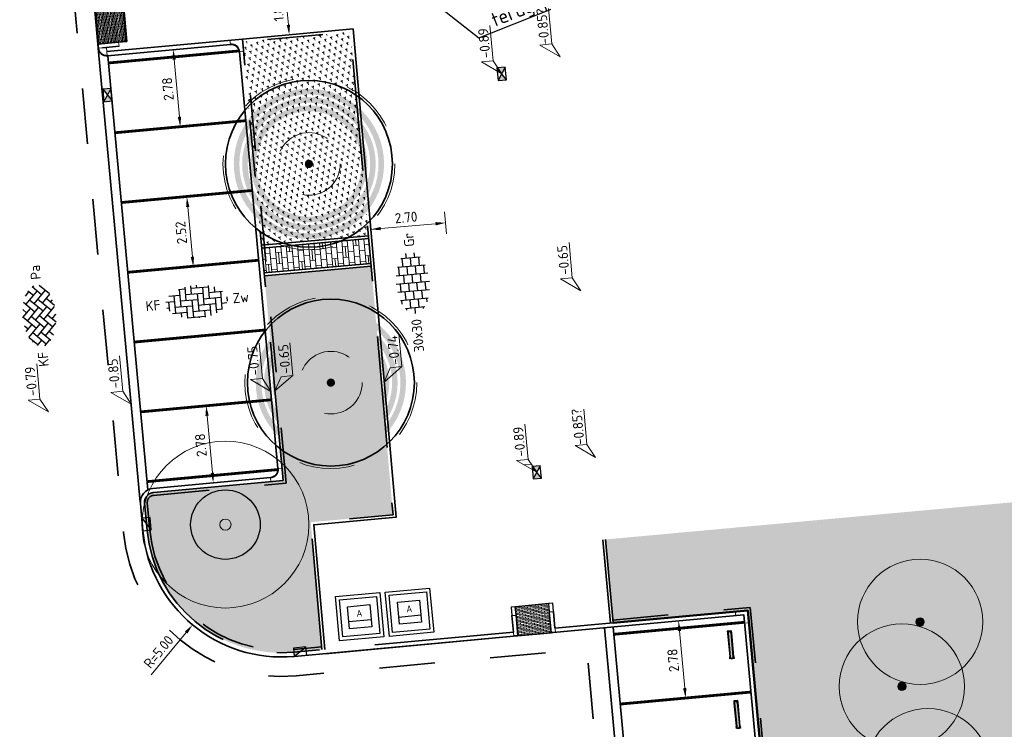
# Model space of a CAD drawing. Header units: metres. Extents: x 126075 to 126745, y 502461 to 502767.
# Tile 88 of 94: x 126666 to 126701, y 502677 to 502703. Entities that reach past the tile are written whole.
import ezdxf
from ezdxf import colors
from ezdxf.entities.mleader import LeaderData, LeaderLine
from ezdxf.enums import TextEntityAlignment as Align
from ezdxf.math import Vec2, Vec3

# ---------------------------------------------------------------- set-up
doc = ezdxf.new("R2010")
doc.units = ezdxf.units.M
doc.header["$PDSIZE"] = 1
for name, pattern in [('NLCS-HIDDEN', [4, 2, -2]), ('VH-OPSLUITBAND-SO', [10, 4, -2, 2, -2]), ('VH-TROTTOIRBAND-SO', [15, 5, -2, 2, -2, 2, -2]), ('VW-21-21_STREEP', [0.42, 0.21, -0.21]), ('ZZ-HIDDEN-SO', [4, 2, -2]), ('ZZ-PROJECTGRENS-SO', [18, 12, -3, 0, -3])]:
    doc.linetypes.add(name, pattern=pattern)
doc.layers.get('0').update_dxf_attribs({"linetype": 'CONTINUOUS'})
doc.layers.get('DEFPOINTS').update_dxf_attribs({"linetype": 'CONTINUOUS'})
for name, color, linetype, lineweight in [('B-WE-GR-BOOM-S', 90, 'CONTINUOUS', 18), ('B-XX-GR-BOOM-T25', 7, 'CONTINUOUS', 25), ('N-WE-GR-BEPLANTING-A-200', 92, 'CONTINUOUS', 18), ('N-WE-GR-GRAS-A-200', 62, 'CONTINUOUS', 18), ('N-WE-IE-MEUBILAIR_WEGMEUBILAIR_CONTAINER-S', 7, 'CONTINUOUS', 25), ('N-WE-RI-HWA_KOLK-S-200', 154, 'CONTINUOUS', 25), ('N-WE-VH-CONSTRUCTIELIJN-G', 7, 'CONTINUOUS', 18), ('N-WE-VH-GOOT_BSS_ACHTERKANT-G', 170, 'CONTINUOUS', 35), ('N-WE-VH-GOOT_BSS_VOORKANT-G', 170, 'CONTINUOUS', 35), ('N-WE-VH-HALFVERHARDING_GRASBETONSTEEN-A-200', 132, 'CONTINUOUS', 18), ('N-WE-VH-KANTOPSLUITING_BETONRUG-G', 7, 'ZZ-HIDDEN-SO', 35), ('N-WE-VH-KANTOPSLUITING_OPSLUITBAND_100X200-G', 150, 'VH-OPSLUITBAND-SO', 35), ('N-WE-VH-KANTOPSLUITING_OPSLUITBAND_150X250-GD', 150, 'CONTINUOUS', 50), ('N-WE-VH-KANTOPSLUITING_OPSLUITBAND_150X250_HOEKSTUK-S', 150, 'CONTINUOUS', 25), ('N-WE-VH-KANTOPSLUITING_TROTTOIRBAND_130X150_250-G', 210, 'VH-TROTTOIRBAND-SO', 35), ('N-WE-VH-KANTOPSLUITING_TROTTOIRBAND_130X150_250_HOEKBLOK-S', 210, 'CONTINUOUS', 25), ('N-WE-VH-KANTOPSLUITING_TROTTOIRBAND_130X150_250_INRITPERRONBAND-S', 210, 'CONTINUOUS', 25), ('N-WE-VH-KANTOPSLUITING_VOORKANTBAND-G', 50, 'CONTINUOUS', 35), ('N-WE-VH-MATERIAALGRENS-G', 7, 'ZZ-HIDDEN-SO', 35), ('N-WE-VH-OPENVERHARDING_BETONSTRAATSTEEN_KEIFORMAAT_ELLEBOOGVERBAND-S-200', 252, 'CONTINUOUS', 25), ('N-WE-VH-OPENVERHARDING_BETONSTRAATSTEEN_KEIFORMAAT_KEPERVERBAND-S-200', 252, 'CONTINUOUS', 25), ('N-WE-VH-OPENVERHARDING_BETONSTRAATSTEEN_WAALFORMAAT-A', 252, 'CONTINUOUS', 18), ('N-WE-VH-OPENVERHARDING_TEGEL-S', 90, 'CONTINUOUS', 25), ('N-WE-VH-OPENVERHARDING_TEGEL_300X300_DUN_HALFSTEENS-S-200', 252, 'CONTINUOUS', 25), ('N-WE-VH-STOOTBAND-S', 7, 'CONTINUOUS', 25), ('N-WE-VW-MARKERING_PARKEERVAK-G', 7, 'VW-21-21_STREEP', 35), ('N-XX-GR-BOOM-T25', 7, 'CONTINUOUS', 25), ('N01-WE-GR-BOOM-S', 90, 'CONTINUOUS', 25), ('N01-WE-VH-KANTOPSLUITING_ELEMENT_INRIT_130 150-S', 40, 'CONTINUOUS', 25), ('X-XX-AL-GRENS_PROJECT-G', 7, 'ZZ-PROJECTGRENS-SO', 35), ('X-XX-AL-HOOGTELABEL-S-200', 7, 'CONTINUOUS', 18), ('X-XX-AL-M', 7, 'CONTINUOUS', 18), ('X-XX-AL-T25', 7, 'CONTINUOUS', 25)]:
    doc.layers.add(name, color=color, linetype=linetype, lineweight=lineweight)
doc.layers.add('N-GV-GR-BOOM-BESCHERMDEWORTELRUIMTE-GN', color=7, linetype='NLCS-HIDDEN', lineweight=0, plot=False)
doc.layers.add('N-GV-GR-BOOM_SOORT-V', color=7, linetype='CONTINUOUS', lineweight=18, true_color=0x025a01)
doc.layers.add('vrije wortelruimte', color=4, linetype='CONTINUOUS', plot=False)
doc.styles.add('NLCS-ISO', font='NLCS-ISO.ttf')
doc.styles.add('NLCS-ISO-M200-T18', font='NLCS-ISO.ttf', dxfattribs={"height": 0.36})
doc.styles.add('NLCS-ISO-M200-T25', font='NLCS-ISO.ttf', dxfattribs={"height": 0.5})
doc.dimstyles.new('NLCS-M200-T18-PIJL_L2_H1', dxfattribs={"dimscale": 0.2, "dimtxt": 2.5, "dimasz": 1.8, "dimexe": 2, "dimexo": 2, "dimgap": 0.7, "dimtad": 1, "dimzin": 0, "dimdsep": 46, "dimtxsty": 'NLCS-ISO-M200-T18', "dimcen": 0, "dimdle": 2, "dimclrd": 256, "dimclre": 256, "dimclrt": 10, "dimadec": 1, "dimazin": 0, "dimtfac": 1, "dimtdec": 3, "dimtofl": 0, "dimtmove": 0, "dimatfit": 3, "dimfxl": 2, "dimfxlon": 1, "dimtfillclr": 256, "dimtolj": 1, "dimtzin": 0, "dimlwd": -1, "dimlwe": -1, "dimarcsym": 0})
pattern_1 = [(81.70981, (126552.67594, 502551.6626), (-0.18126085, 0.14310075), [0.0577352, -0.1732052]), (141.70981, (126552.67594, 502551.6626), (-0.2145593, -0.08542613), [0.0577352, -0.1732052]), (291.70981, (126552.67594, 502551.66261), (0.181260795, -0.14310082), [0.05, -0.35])]
pattern_2 = [(0, (0, 0), (0, 6.985), [5.08, -1.905]), (90, (0, 0), (-6.985, 4e-16), [5.08, -1.905])]

# ---------------------------------------------------------------- blocks, each defined once
blk = doc.blocks.new('SIE-WEG_CONTAINER_AFVAL')
at = {"flags": 128}
for points in [[(-0.8, -0.8), (-0.8, 0.8), (0.8, 0.8), (0.8, -0.8)], [(0.67, 0.67), (0.67, -0.67), (-0.67, -0.67), (-0.67, 0.67)], [(-0.4, 0.4), (0.4, 0.4), (0.4, -0.4), (-0.4, -0.4)]]:
    blk.add_lwpolyline(points, close=True, dxfattribs=at)
blk.add_lwpolyline([(0.4, -0.15), (-0.4, -0.15)], dxfattribs=at)
at = {"style": 'NLCS-ISO'}
blk.add_text('A', height=0.25, dxfattribs=at).set_placement((0, 0.125), align=Align.MIDDLE_CENTER)
blk = doc.blocks.new('B-SGR-BOOM_3E')
blk.add_circle((0, 0), 3)
at = {"linetype": 'Continuous'}
blk.add_circle((0, 0), 0.2, dxfattribs=at)
at = {"layer": 'vrije wortelruimte'}
blk.add_circle((0, 0), 1.25, dxfattribs=at)
at = {"layer": 'B-XX-GR-BOOM-T25', "style": 'NLCS-ISO-M200-T25'}
blk.add_attdef('SOORT', text='', height=0.5, dxfattribs=at).set_placement((0, -1.338), align=Align.MIDDLE_CENTER)
blk = doc.blocks.new('SVH-TROTTOIRBAND HOEKBLOK_130 150X250_R300_H90INW_VB-MM')
at = {"linetype": 'Continuous', "lineweight": 0}
blk.add_lwpolyline([(450, 150), (450, -300), (300, -300, 0.414214), (0, 0), (0, 150)], format="xyb", close=True, dxfattribs=at)
blk.add_arc((0, -300), 320, 0, 90, dxfattribs=at)
blk = doc.blocks.new('SVH-TROTTOIRBAND HOEKBLOK_130 150X250_R300_H90UITW_VB-MM')
at = {"linetype": 'Continuous', "lineweight": 0}
blk.add_lwpolyline([(0, 300), (0, 0, 0.414214), (300, 300)], format="xyb", close=True, dxfattribs=at)
blk.add_arc((0, 300), 280, 270, 0, dxfattribs=at)
blk = doc.blocks.new('SVH-TROTTOIRBAND INRITPERRONBAND_130 150X250_RECHTS_L750_VB-MM')
at = {"linetype": 'Continuous', "lineweight": 0}
blk.add_line((0, 20), (-100, 20), dxfattribs=at)
blk.add_lwpolyline([(-150, 0), (-150, 750), (0, 750), (0, 0)], close=True, dxfattribs=at)
blk.add_arc((-100, 70), 50, 180, 270, dxfattribs=at)
blk = doc.blocks.new('SVH-BSS_KEIFORMAAT_ELLEBOOG-SO')
for p, q in [((-3.04, 2.49), (-1.87, 2.49)), ((-2.92, 2.49), (-2.92, -0.66)), ((-1.87, 2.81), (-1.87, 0.39)), ((-0.82, 2.94), (-0.82, 1.44)), ((-0.82, 2.49), (2.33, 2.49)), ((0.23, 2.97), (0.23, 2.49)), ((1.28, 2.49), (1.28, -0.66)), ((2.33, 2.7), (2.33, 0.39)), ((3.38, 2.35), (3.38, 1.44)), ((-5.48, 0.39), (-3.97, 0.39)), ((-5.02, 0.39), (-5.02, -1.24)), ((-4.84, 1.44), (-2.92, 1.44)), ((-3.97, 1.44), (-3.97, -1.71)), ((-2.92, 0.39), (0.23, 0.39)), ((-1.87, 1.44), (1.28, 1.44)), ((-0.82, 0.39), (-0.82, -2.76)), ((0.23, 1.44), (0.23, -1.71)), ((1.28, 0.39), (4.43, 0.39)), ((2.33, 1.44), (4.84, 1.44)), ((3.38, 0.39), (3.38, -2.35)), ((4.43, 1.44), (4.43, -1.71)), ((5.48, 0.39), (5.48, -0.39)), ((-5.39, -0.66), (-5.02, -0.66)), ((-4.52, -1.71), (-1.87, -1.71)), ((-3.97, -0.66), (-0.82, -0.66)), ((-2.92, -1.71), (-2.92, -2.53)), ((-1.87, -0.66), (-1.87, -2.8)), ((-0.82, -1.71), (2.33, -1.71)), ((0.23, -0.66), (3.38, -0.66)), ((1.28, -1.71), (1.28, -2.9)), ((2.33, -0.66), (2.33, -2.71)), ((3.38, -1.71), (4.52, -1.71)), ((4.43, -0.66), (5.39, -0.66)), ((-1.87, -2.76), (1.28, -2.76)), ((0.23, -2.76), (0.23, -2.97))]:
    blk.add_line(p, q)
at = {"style": 'NLCS-ISO'}
blk.add_attdef('FORMAAT', text='', height=1.8, dxfattribs=at).set_placement((-6.53, 0), align=Align.MIDDLE_RIGHT)
blk.add_attdef('KLEUR', text='', height=1.8, dxfattribs=at).set_placement((6.53, 0), align=Align.MIDDLE_LEFT)
at = {"style": 'NLCS-ISO', "flags": 1}
blk.add_attdef('FUNCTIE', text='', height=1.8, dxfattribs=at).set_placement((0, -3.98), align=Align.TOP_CENTER)
blk = doc.blocks.new('SVH-BSS_KEIFORMAAT_KEPER-SO')
for p, q in [((-5.2, 0.74), (-3.76, 2.18)), ((-3.7, 2.21), (-1.48, 0)), ((-2.62, 2.62), (-1.48, 1.48)), ((-2.23, 0.74), (0.01, 2.97)), ((-2.23, 2.23), (-1.61, 2.85)), ((-0.74, 2.23), (1.48, 0)), ((-0.01, 2.97), (1.48, 1.48)), ((0.74, 2.23), (1.39, 2.88)), ((0.74, 0.74), (2.62, 2.62)), ((2.23, 2.23), (4.45, 0)), ((3.76, 2.18), (4.45, 1.48)), ((3.76, 2.18), (4.45, 1.48)), ((-5.3, 0.84), (-4.45, 0)), ((-5.2, -0.74), (-2.97, 1.48)), ((-4.61, 1.64), (-4.45, 1.48)), ((-4.61, -1.64), (-2.97, 0)), ((-3.71, 0.74), (-1.48, -1.48)), ((-2.23, -0.74), (0, 1.48)), ((-2.23, -2.23), (0, 0)), ((-0.74, 0.74), (1.48, -1.48)), ((0.74, -0.74), (2.97, 1.48)), ((0.74, -2.23), (2.97, 0)), ((2.23, 0.74), (4.45, -1.48)), ((3.71, 0.74), (4.61, 1.64)), ((3.71, -0.74), (5.3, 0.84)), ((5.2, 0.74), (5.45, 0.49)), ((-5.45, -0.49), (-4.45, -1.48)), ((-3.71, -0.74), (-1.61, -2.85)), ((-3.7, -2.21), (-2.97, -1.48)), ((-1.39, -2.88), (0, -1.48)), ((-0.74, -0.74), (1.39, -2.88)), ((1.61, -2.85), (2.97, -1.48)), ((2.23, -0.74), (3.7, -2.21)), ((3.76, -2.18), (5.45, -0.49)), ((5.2, -0.74), (5.3, -0.84)), ((-0.74, -2.23), (0.01, -2.97)), ((-0.01, -2.97), (0, -2.97)), ((2.23, -2.23), (2.62, -2.62))]:
    blk.add_line(p, q)
at = {"style": 'NLCS-ISO'}
blk.add_attdef('FORMAAT', text='', height=1.8, dxfattribs=at).set_placement((-6.53, 0), align=Align.MIDDLE_RIGHT)
blk.add_attdef('KLEUR', text='', height=1.8, dxfattribs=at).set_placement((6.53, 0), align=Align.MIDDLE_LEFT)
at = {"style": 'NLCS-ISO', "flags": 1}
blk.add_attdef('FUNCTIE', text='', height=1.8, dxfattribs=at).set_placement((0, -3.98), align=Align.TOP_CENTER)
blk = doc.blocks.new('SVH-TROTTOIRBAND INRITPERRONBAND_130 150X250_LINKS_L750_VB-MM')
at = {"linetype": 'Continuous', "lineweight": 0}
blk.add_line((0, 20), (100, 20), dxfattribs=at)
blk.add_lwpolyline([(150, 0), (150, 750), (0, 750), (0, 0)], close=True, dxfattribs=at)
blk.add_arc((100, 70), 50, 270, 0, dxfattribs=at)
blk = doc.blocks.new('SVH-TEGEL_300X150X80')
at = {"flags": 128}
blk.add_lwpolyline([(0, 0), (0, 0.3), (-0.15, 0.3), (-0.15, 0)], close=True, dxfattribs=at)
blk = doc.blocks.new('SVH-INRITELEMENT_130 150_INVALIDENOPRIT_VB_DYN')
at = {"layer": 'N-WE-VH-OPENVERHARDING_BETONSTRAATSTEEN_WAALFORMAAT-A'}
h = blk.add_hatch(dxfattribs=at)
h.set_pattern_fill('AVH-BSS_WAALFORMAAT_HALFST', color=256, angle=90, pattern_type=2)
h.set_pattern_definition([(180, (0, 0), (-6e-18, -0.05), []), (90, (0, 0), (-0.1, 0.05), [0.05, -0.05])])
h.paths.add_polyline_path([(1.35, 1.05), (0.15, 1.05), (0.15, 0), (1.35, 0)])
at = {"layer": 'N-WE-VH-CONSTRUCTIELIJN-G'}
blk.add_lwpolyline([(1.35, 1.05), (0.15, 1.05), (0.15, 0), (1.35, 0)], close=True, dxfattribs=at)
at = {"layer": 'N-WE-VH-KANTOPSLUITING_TROTTOIRBAND_130X150_250-G'}
for points in [[(0, 0.75), (0, 0.15)], [(1.5, 0.75), (1.5, 0.15)]]:
    blk.add_lwpolyline(points, dxfattribs=at)
at = {"layer": 'N-WE-VH-KANTOPSLUITING_VOORKANTBAND-G'}
for points in [[(0.15, 0.75), (0.15, 0)], [(1.35, 0.75), (1.35, 0)]]:
    blk.add_lwpolyline(points, dxfattribs=at)
at = {"layer": 'N-WE-VH-MATERIAALGRENS-G'}
for p, q in [((0.15, 1.05), (1.35, 1.05)), ((0.15, 0), (1.35, 0))]:
    blk.add_line(p, q, dxfattribs=at)
at = {"layer": 'N-WE-VH-KANTOPSLUITING_TROTTOIRBAND_130X150_250_INRITPERRONBAND-S', "xscale": 0.001, "yscale": 0.001, "zscale": 0.001}
for name, p in [('SVH-TROTTOIRBAND INRITPERRONBAND_130 150X250_LINKS_L750_VB-MM', (0, 0)), ('SVH-TROTTOIRBAND INRITPERRONBAND_130 150X250_RECHTS_L750_VB-MM', (1.5, 0))]:
    blk.add_blockref(name, p, dxfattribs=at)
at = {"layer": 'N-WE-VH-OPENVERHARDING_TEGEL-S'}
for p in [(0.15, 0.75), (1.5, 0.75)]:
    blk.add_blockref('SVH-TEGEL_300X150X80', p, dxfattribs=at)
blk = doc.blocks.new('*D68')
at = {"layer": 'DEFPOINTS', "color": 0, "transparency": 16777216}
for p in [(126675.603, 502704.152), (126673.92, 502703.996), (126674.086, 502702.204)]:
    blk.add_point(p, dxfattribs=at)
at = {"layer": 'X-XX-AL-M', "transparency": 16777216}
for p, q in [((126675.205, 502704.115), (126676.001, 502704.188)), ((126675.736, 502702.718), (126675.636, 502703.793)), ((126675.37, 502702.322), (126676.167, 502702.396))]:
    blk.add_line(p, q, dxfattribs=at)
for points in [[(126675.576, 502703.788), (126675.696, 502703.799), (126675.603, 502704.152)], [(126675.676, 502702.712), (126675.795, 502702.723), (126675.769, 502702.359)]]:
    blk.add_solid(points, dxfattribs=at)
at = {"layer": 'X-XX-AL-M', "color": 10, "transparency": 16777216, "insert": (126675.367, 502703.226), "char_height": 0.36, "attachment_point": 5, "rotation": 95.2842, "style": 'NLCS-ISO-M200-T18'}
blk.add_mtext('\\A1;1.80', dxfattribs=at)
blk = doc.blocks.new('SVH-TEGEL_300X300_DUN_HALFST-SO')
for p, q in [((-3.61, 2.25), (-3, 2.25)), ((-3, -2.5), (-3, 2.5)), ((-1.5, -2.86), (-1.5, 2.86)), ((-1.5, 2.25), (0, 2.25)), ((0, -2.98), (0, 2.98)), ((1.5, -2.86), (1.5, 2.86)), ((1.5, 2.25), (3, 2.25)), ((3, -2.5), (3, 2.5)), ((-5.53, 0), (-4.5, 0)), ((-4.77, 1.5), (-4.5, 1.5)), ((-4.5, -1.73), (-4.5, 1.73)), ((-4.5, 0.75), (-3, 0.75)), ((-3, 1.5), (-1.5, 1.5)), ((-3, 0), (-1.5, 0)), ((-1.5, 0.75), (0, 0.75)), ((0, 1.5), (1.5, 1.5)), ((0, 0), (1.5, 0)), ((1.5, 0.75), (3, 0.75)), ((3, 1.5), (4.5, 1.5)), ((3, 0), (4.5, 0)), ((4.5, -1.73), (4.5, 1.73)), ((4.5, 0.75), (5.35, 0.75)), ((-4.77, -1.5), (-4.5, -1.5)), ((-4.5, -0.75), (-3, -0.75)), ((-3, -1.5), (-1.5, -1.5)), ((-1.5, -0.75), (0, -0.75)), ((0, -1.5), (1.5, -1.5)), ((1.5, -0.75), (3, -0.75)), ((3, -1.5), (4.5, -1.5)), ((4.5, -0.75), (5.35, -0.75)), ((-3.61, -2.25), (-3, -2.25)), ((-1.5, -2.25), (0, -2.25)), ((1.5, -2.25), (3, -2.25))]:
    blk.add_line(p, q)
at = {"style": 'NLCS-ISO'}
blk.add_attdef('FORMAAT', text='', height=1.8, dxfattribs=at).set_placement((-6.53, 0), align=Align.MIDDLE_RIGHT)
blk.add_attdef('KLEUR', text='', height=1.8, dxfattribs=at).set_placement((6.53, 0), align=Align.MIDDLE_LEFT)
at = {"style": 'NLCS-ISO', "flags": 1}
blk.add_attdef('FUNCTIE', text='', height=1.8, dxfattribs=at).set_placement((0, -3.98), align=Align.TOP_CENTER)
blk = doc.blocks.new('*D101')
at = {"layer": 'DEFPOINTS', "color": 0, "transparency": 16777216}
for p in [(126678.696, 502695.358), (126681.962, 502689.053), (126679.272, 502688.816)]:
    blk.add_point(p, dxfattribs=at)
at = {"layer": 'X-XX-AL-M', "transparency": 16777216}
for p, q in [((126678.731, 502694.959), (126678.661, 502695.756)), ((126681.421, 502695.196), (126681.351, 502695.993)), ((126681.027, 502695.563), (126679.055, 502695.389))]:
    blk.add_line(p, q, dxfattribs=at)
for points in [[(126679.05, 502695.449), (126679.06, 502695.33), (126678.696, 502695.358)], [(126681.022, 502695.623), (126681.033, 502695.503), (126681.386, 502695.595)]]:
    blk.add_solid(points, dxfattribs=at)
at = {"layer": 'X-XX-AL-M', "color": 10, "transparency": 16777216, "insert": (126679.968, 502695.791), "char_height": 0.36, "attachment_point": 5, "rotation": 5.0317, "style": 'NLCS-ISO-M200-T18'}
blk.add_mtext('\\A1;2.70', dxfattribs=at)
blk = doc.blocks.new('N-SGR-BOOM_BOL_3E')
h = blk.add_hatch(color=256)
h.dxf.hatch_style = 1
edge = h.paths.add_edge_path()
edge.add_arc((0, 0), 0.15, 0, 360)
at = {"layer": 'N-GV-GR-BOOM_SOORT-V', "transparency": 33554495}
h = blk.add_hatch(color=256, dxfattribs=at)
h.dxf.hatch_style = 1
h.paths.add_polyline_path([(-2.7, 0, 1), (2.7, 0, 1)])
h.paths.add_polyline_path([(2.5, 0, -1), (-2.5, 0, -1)], flags=16)
h.paths.add_polyline_path([(1.125, 0, -1), (-1.125, 0, -1)], flags=0)
h.paths.add_polyline_path([(-1.125, -1.9), (1.125, -1.9), (1.125, -1.15), (-1.125, -1.15)], flags=8)
h = blk.add_hatch(color=256, dxfattribs=at)
h.dxf.hatch_style = 1
edge = h.paths.add_edge_path(flags=16)
edge.add_arc((0, 0), 2.2, 0, 360)
edge = h.paths.add_edge_path()
edge.add_arc((0, 0), 2.4, 0, 360)
h = blk.add_hatch(color=256, dxfattribs=at)
h.dxf.hatch_style = 1
edge = h.paths.add_edge_path()
edge.add_arc((0, 0), 2.1, 0, 360)
edge = h.paths.add_edge_path(flags=16)
edge.add_arc((0, 0), 1.9, 0, 360)
at = {"lineweight": 35}
blk.add_circle((0, 0), 3, dxfattribs=at)
at = {"layer": 'N-GV-GR-BOOM-BESCHERMDEWORTELRUIMTE-GN'}
for radius in [3.09, 1.125]:
    blk.add_circle((0, 0), radius, dxfattribs=at)
at = {"layer": 'N-XX-GR-BOOM-T25', "style": 'NLCS-ISO-M200-T25'}
blk.add_attdef('SOORT', text='', height=0.5, dxfattribs=at).set_placement((0, -1.525), align=Align.MIDDLE_CENTER)
blk = doc.blocks.new('B-SGR-BOOM_2E GROOTTE')
h = blk.add_hatch(color=256)
edge = h.paths.add_edge_path()
edge.add_arc((-0.002, 0.003), 0.15, 0, 360)
for radius in [2.25, 0.15]:
    blk.add_circle((-0.002, 0.003), radius)
blk = doc.blocks.new('*D227')
at = {"layer": 'DEFPOINTS', "color": 0, "transparency": 16777216}
for p in [(126671.597, 502701.823), (126671.598, 502701.823), (126671.853, 502699.052)]:
    blk.add_point(p, dxfattribs=at)
at = {"layer": 'X-XX-AL-M', "transparency": 16777216}
for p, q in [((126671.598, 502701.823), (126671.996, 502701.86)), ((126671.821, 502699.411), (126671.631, 502701.464)), ((126671.854, 502699.052), (126672.252, 502699.089))]:
    blk.add_line(p, q, dxfattribs=at)
for points in [[(126671.571, 502701.459), (126671.691, 502701.47), (126671.598, 502701.823)], [(126671.761, 502699.405), (126671.881, 502699.416), (126671.854, 502699.052)]]:
    blk.add_solid(points, dxfattribs=at)
at = {"layer": 'X-XX-AL-M', "color": 10, "transparency": 16777216, "insert": (126671.407, 502700.408), "char_height": 0.36, "attachment_point": 5, "rotation": 95.2842, "style": 'NLCS-ISO-M200-T18'}
blk.add_mtext('\\A1;2.78', dxfattribs=at)
blk = doc.blocks.new('*D228')
at = {"layer": 'DEFPOINTS', "color": 0, "transparency": 16777216}
for p in [(126672.088, 502696.525), (126672.088, 502696.525), (126672.32, 502694.016)]:
    blk.add_point(p, dxfattribs=at)
at = {"layer": 'X-XX-AL-M', "transparency": 16777216}
for p, q in [((126672.088, 502696.525), (126671.69, 502696.488)), ((126672.287, 502694.374), (126672.121, 502696.167)), ((126672.32, 502694.016), (126671.922, 502693.979))]:
    blk.add_line(p, q, dxfattribs=at)
for points in [[(126672.061, 502696.161), (126672.181, 502696.172), (126672.088, 502696.525)], [(126672.227, 502694.369), (126672.347, 502694.38), (126672.32, 502694.016)]]:
    blk.add_solid(points, dxfattribs=at)
at = {"layer": 'X-XX-AL-M', "color": 10, "transparency": 16777216, "insert": (126671.885, 502695.241), "char_height": 0.36, "attachment_point": 5, "rotation": 95.2842, "style": 'NLCS-ISO-M200-T18'}
blk.add_mtext('\\A1;2.52', dxfattribs=at)
blk = doc.blocks.new('*D229')
at = {"layer": 'DEFPOINTS', "color": 0, "transparency": 16777216}
for p in [(126672.783, 502689.015), (126672.783, 502689.015), (126673.039, 502686.244)]:
    blk.add_point(p, dxfattribs=at)
at = {"layer": 'X-XX-AL-M', "transparency": 16777216}
for p, q in [((126672.783, 502689.015), (126672.384, 502688.978)), ((126673.006, 502686.603), (126672.816, 502688.657)), ((126673.039, 502686.244), (126673.437, 502686.281))]:
    blk.add_line(p, q, dxfattribs=at)
for points in [[(126672.756, 502688.651), (126672.875, 502688.662), (126672.783, 502689.015)], [(126672.946, 502686.597), (126673.065, 502686.608), (126673.039, 502686.244)]]:
    blk.add_solid(points, dxfattribs=at)
at = {"layer": 'X-XX-AL-M', "color": 10, "transparency": 16777216, "insert": (126672.592, 502687.6), "char_height": 0.36, "attachment_point": 5, "rotation": 95.2842, "style": 'NLCS-ISO-M200-T18'}
blk.add_mtext('\\A1;2.78', dxfattribs=at)
blk = doc.blocks.new('*D239')
at = {"layer": 'DEFPOINTS', "color": 0, "transparency": 16777216}
for p in [(126689.759, 502681.275), (126689.759, 502681.275), (126690.014, 502678.505)]:
    blk.add_point(p, dxfattribs=at)
at = {"layer": 'X-XX-AL-M', "transparency": 16777216}
for p, q in [((126689.759, 502681.275), (126689.361, 502681.239)), ((126689.981, 502678.863), (126689.792, 502680.917)), ((126690.014, 502678.505), (126689.616, 502678.468))]:
    blk.add_line(p, q, dxfattribs=at)
for points in [[(126689.732, 502680.911), (126689.852, 502680.922), (126689.759, 502681.275)], [(126689.921, 502678.857), (126690.041, 502678.868), (126690.014, 502678.505)]]:
    blk.add_solid(points, dxfattribs=at)
at = {"layer": 'X-XX-AL-M', "color": 10, "transparency": 16777216, "insert": (126689.568, 502679.861), "char_height": 0.36, "attachment_point": 5, "rotation": 95.2603, "style": 'NLCS-ISO-M200-T18'}
blk.add_mtext('\\A1;2.78', dxfattribs=at)
blk = doc.blocks.new('*D336')
at = {"layer": 'DEFPOINTS', "color": 0, "transparency": 16777216}
for p in [(126675.489, 502684.983), (126672.293, 502681.137)]:
    blk.add_point(p, dxfattribs=at)
at = {"layer": 'X-XX-AL-M', "transparency": 16777216}
blk.add_line((126670.803, 502679.344), (126672.063, 502680.86), dxfattribs=at)
blk.add_solid([(126672.017, 502680.899), (126672.109, 502680.822), (126672.293, 502681.137)], dxfattribs=at)
at = {"layer": 'X-XX-AL-M', "color": 10, "transparency": 16777216, "insert": (126671.072, 502680.168), "char_height": 0.36, "attachment_point": 5, "rotation": 50.2722, "style": 'NLCS-ISO-M200-T18'}
blk.add_mtext('\\A1;R=5.00', dxfattribs=at)
blk = doc.blocks.new('SRI-KOLK_TROTTOIR-SO')
blk.add_hatch(color=256).paths.add_polyline_path([(1.125, 1.5), (-1.125, 1.5), (-1.125, 0)])
blk.add_line((-1.125, 0), (1.125, 1.5))
at = {"flags": 128}
blk.add_lwpolyline([(-1.125, 0), (1.125, 0), (1.125, 1.5), (-1.125, 1.5)], close=True, dxfattribs=at)
blk = doc.blocks.new('SRI-KOLK_STRAAT-SO')
h = blk.add_hatch(color=256)
h.dxf.hatch_style = 1
h.paths.add_polyline_path([(-1.125, 1.5), (-1.125, 0), (0, 0.75)])
h.paths.add_polyline_path([(1.125, 1.5), (0, 0.75), (1.125, 0)])
for p, q in [((-1.125, 0), (1.125, 1.5)), ((1.125, 0), (-1.125, 1.5))]:
    blk.add_line(p, q)
blk.add_lwpolyline([(-1.125, 0), (1.125, 0), (1.125, 1.5), (-1.125, 1.5)], close=True)
blk = doc.blocks.new('SZZ-HOOGTELABEL_02-SO')
h = blk.add_hatch()
h.set_pattern_fill('ANGLE', color=256)
h.set_pattern_definition(pattern_2)
h.paths.add_polyline_path([(2.46, 3.44), (0, 0), (2.46, 1.31)])
for p, q in [((2.46, 3.44), (0, 0)), ((2.46, 1.31), (2.46, 3.44)), ((0, 0), (2.46, 1.31)), ((8.84, 1.31), (2.46, 1.31))]:
    blk.add_line(p, q)
at = {"style": 'NLCS-ISO'}
blk.add_attdef('...', text='', height=1.8, dxfattribs=at).set_placement((5.77, 2.62), align=Align.MIDDLE)
blk = doc.blocks.new('SZZ-HOOGTELABEL_04-SO')
h = blk.add_hatch()
h.set_pattern_fill('ANGLE', color=256)
h.set_pattern_definition(pattern_2)
h.paths.add_polyline_path([(2.46, -1.31), (0, 0), (2.46, -3.44)])
for p, q in [((0, 0), (2.46, -1.31)), ((2.46, -3.44), (0, 0)), ((2.46, -1.31), (2.46, -3.44)), ((8.4, -3.44), (2.46, -3.44))]:
    blk.add_line(p, q)
at = {"style": 'NLCS-ISO'}
blk.add_attdef('...', text='', height=1.8, dxfattribs=at).set_placement((5.55, -2.2), align=Align.MIDDLE)
blk = doc.blocks.new('SVH-OPSLUITBAND HOEKSTUK_150X250_L450_H90UITW_HD-MM')
at = {"linetype": 'Continuous', "lineweight": 0}
blk.add_lwpolyline([(150, 450), (150, 150), (450, 150), (450, 0), (0, 0), (0, 450)], close=True, dxfattribs=at)
blk = doc.blocks.new('SVH-STOOTBAND_ROND_ROND_1000X150X150')
h = blk.add_hatch(color=254)
h.dxf.hatch_style = 2
edge = h.paths.add_edge_path()
edge.add_arc((0.075, 0.075), 0.055, 90, 270)
edge.add_line((0.075, 0.02), (0.925, 0.02))
edge.add_arc((0.925, 0.075), 0.055, 270, 450)
edge.add_line((0.925, 0.13), (0.075, 0.13))
blk.add_lwpolyline([(0.075, 0.15, 1), (0.075, 0), (0.925, 0, 1), (0.925, 0.15)], format="xyb", close=True)
at = {"flags": 128}
for points in [[(0.075, 0.15), (0, 0.15), (0, 0), (0.075, 0)], [(0.925, 0.15), (1, 0.15), (1, 0), (0.925, 0)]]:
    blk.add_lwpolyline(points, dxfattribs=at)
at = {"color": 254}
blk.add_lwpolyline([(0.075, 0.13, 1), (0.075, 0.02), (0.925, 0.02, 1), (0.925, 0.13)], format="xyb", close=True, dxfattribs=at)

msp = doc.modelspace()

# ---------------------------------------------------------------- hatches: boundary and pattern name
at = {"layer": 'N-WE-GR-BEPLANTING-A-200', "transparency": 33554559}
h = msp.add_hatch(dxfattribs=at)
h.set_pattern_fill('AGR-BEPLANTING_SOORT_01-SO', color=256, scale=0.2, pattern_type=2)
h.set_pattern_definition(pattern_1)
h.paths.add_polyline_path([(126674.773, 502694.79), (126678.616, 502695.128), (126677.971, 502702.46), (126674.096, 502702.104)])
h = msp.add_hatch(dxfattribs=at)
h.set_pattern_fill('AGR-BEPLANTING_SOORT_01-SO', color=256, scale=0.2, pattern_type=2)
h.set_pattern_definition(pattern_1)
edge = h.paths.add_edge_path()
edge.add_line((126678.712, 502694.032), (126674.874, 502693.694))
edge.add_line((126674.874, 502693.694), (126675.412, 502687.874))
edge.add_line((126675.412, 502687.874), (126675.411, 502687.874))
edge.add_line((126675.411, 502687.874), (126675.554, 502686.326))
edge.add_line((126675.554, 502686.326), (126670.884, 502685.894))
edge.add_arc((126670.917, 502685.546), 0.35, 95.2842, 180.701)
edge.add_line((126670.567, 502685.542), (126670.66, 502684.536))
edge.add_arc((126675.489, 502684.983), 4.85, 185.2842, 275.2603)
edge.add_line((126675.934, 502680.153), (126676.943, 502680.246))
edge.add_line((126676.943, 502680.246), (126676.54, 502684.828))
edge.add_line((126676.54, 502684.828), (126679.498, 502685.099))
edge.add_line((126679.498, 502685.099), (126678.712, 502694.032))
at = {"layer": 'N-WE-GR-GRAS-A-200', "transparency": 33554559}
h = msp.add_hatch(dxfattribs=at)
h.set_pattern_fill('AGR-GRAS_02-SO', color=256, scale=0.2, pattern_type=2)
h.set_pattern_definition([(21.5801, (126551.914, 502551.3593), (1.124204, 2.595413), [0.5, -1.5]), (21.5801, (126552.4955, 502552.8798), (1.124204, 2.595413), [0.5, -1.5]), (111.5801, (126551.8425, 502552.0838), (-2.595413, 1.124204), [0.5, -1.5]), (111.5801, (126552.329, 502553.029), (-2.595413, 1.124204), [0.5, -1.5]), (66.58014, (126551.771, 502552.8083), (-0.735605, 1.859808), [0.5, -2.328427]), (156.58014, (126552.9369, 502551.7639), (-1.859808, -0.735605), [0.5, -2.328427]), (48.1452, (126552.1583, 502552.1012), (1.859808, 0.7356045), [0.5, -3.972136]), (48.1452, (126552.6274, 502553.3621), (1.859808, 0.7356045), [0.5, -3.972136]), (85.0151, (126553.2159, 502551.87425), (-0.7356045, 1.859808), [0.5, -3.972136]), (85.0151, (126552.0479, 502552.3801), (-0.7356045, 1.859808), [0.5, -3.972136]), (85.0151, (126552.8828, 502552.17265), (-0.7356045, 1.859808), [0.5, -3.972136]), (138.1452, (126551.5094, 502552.3822), (-0.7356045, 1.859808), [0.5, -3.972136]), (175.0151, (126552.1756, 502551.7854), (-1.859808, -0.7356045), [0.5, -3.972136])])
edge = h.paths.add_edge_path()
edge.add_line((126698.897, 502625.192), (126703.261, 502647.971))
edge.add_line((126703.261, 502647.971), (126701.657, 502656.434))
edge.add_line((126701.657, 502656.434), (126702.683, 502667.934))
edge.add_line((126702.683, 502667.934), (126701.207, 502675.308))
edge.add_line((126701.207, 502675.308), (126704.943, 502685.836))
edge.add_line((126704.943, 502685.836), (126687.133, 502684.208))
edge.add_line((126687.133, 502684.208), (126687.406, 502681.238))
edge.add_line((126687.406, 502681.238), (126692.247, 502681.655))
edge.add_line((126692.247, 502681.655), (126697.174, 502628.136))
edge.add_line((126697.174, 502628.136), (126692.223, 502622.663))
edge.add_line((126692.223, 502622.663), (126681.062, 502621.369))
edge.add_line((126681.062, 502621.369), (126681.104, 502620.921))
edge.add_line((126681.104, 502620.921), (126682.524, 502605.491))
edge.add_line((126682.524, 502605.491), (126682.98, 502600.545))
edge.add_line((126682.98, 502600.545), (126683.021, 502600.097))
edge.add_line((126683.021, 502600.097), (126685.135, 502577.139))
edge.add_line((126685.135, 502577.139), (126684.686, 502577.097))
edge.add_line((126684.686, 502577.097), (126680.464, 502576.709))
edge.add_arc((126680.496, 502576.36), 0.35, 95.2603, 185.2603)
edge.add_line((126680.148, 502576.328), (126680.443, 502573.122))
edge.add_line((126680.443, 502573.122), (126680.643, 502570.954))
edge.add_arc((126671.669, 502545.383), 27.1, 58.1449, 70.6628, ccw=False)
edge.add_line((126685.972, 502568.401), (126688.115, 502577.354))
edge.add_line((126688.115, 502577.354), (126688.087, 502587.91))
edge.add_line((126688.087, 502587.91), (126689.399, 502597.335))
edge.add_line((126689.399, 502597.335), (126688.116, 502600.413))
edge.add_line((126688.116, 502600.413), (126689.656, 502606.119))
edge.add_line((126689.656, 502606.119), (126690.811, 502611.634))
edge.add_line((126690.811, 502611.634), (126698.897, 502625.192))
at = {"layer": 'N-WE-VH-HALFVERHARDING_GRASBETONSTEEN-A-200', "transparency": 33554687}
h = msp.add_hatch(dxfattribs=at)
h.set_pattern_fill('AVH-GRASBETONSTEEN_03-SO', color=256, scale=0.2, pattern_type=2)
h.set_pattern_definition([(5.15576, (126692.57768, 502725.3984), (0.1812181, 0.2171635), [0.2, -0.2]), (95.15576, (126692.57768, 502725.3984), (-0.1991908, -0.0179727), []), (95.1558, (126692.67728, 502725.4074), (0.362436, 0.434327), [0.4, -0.8])])
h.paths.add_polyline_path([(126674.781, 502694.69), (126674.864, 502693.794), (126678.703, 502694.131), (126678.624, 502695.028)])
at = {"layer": 'N-WE-VH-OPENVERHARDING_BETONSTRAATSTEEN_WAALFORMAAT-A'}
h = msp.add_hatch(dxfattribs=at)
h.set_pattern_fill('AVH-BSS_WAALFORMAAT_HALFST', color=256, angle=5.2842, pattern_type=2)
h.set_pattern_definition([(95.2842, (126668.76602, 502703.368647), (-0.0497875, -0.0046048), []), (5.284, (126668.76602, 502703.36865), (0.040578, 0.10418), [0.05, -0.05])])
h.paths.add_polyline_path([(126669.936, 502702.121), (126669.825, 502703.316), (126668.78, 502703.219), (126668.89, 502702.024)])

# ---------------------------------------------------------------- linework, layer by layer
at = {"layer": 'N-WE-VH-GOOT_BSS_ACHTERKANT-G'}
for points in [[(126669.245, 502701.605), (126670.69, 502685.991)], [(126692.306, 502627.839), (126687.406, 502681.059)]]:
    msp.add_lwpolyline(points, dxfattribs=at)
at = {"layer": 'N-WE-VH-GOOT_BSS_VOORKANT-G'}
for points in [[(126668.904, 502701.875), (126670.414, 502685.55)], [(126691.992, 502627.81), (126687.093, 502681.03)]]:
    msp.add_lwpolyline(points, dxfattribs=at)
at = {"layer": 'N-WE-VH-KANTOPSLUITING_BETONRUG-G'}
for points in [[(126676.934, 502680.346), (126675.925, 502680.253, -0.414095), (126670.759, 502684.545), (126670.668, 502685.523, -0.414547), (126670.894, 502685.795), (126675.663, 502686.236), (126674.195, 502702.113)], [(126687.399, 502681.309), (126692.337, 502681.764), (126697.283, 502628.046), (126679.895, 502626.445), (126679.404, 502626.4, 0.414214), (126676.014, 502622.322), (126676.111, 502621.264, 0.414214), (126676.383, 502621.038), (126681.153, 502621.478), (126682.633, 502605.401), (126677.863, 502604.961, 0.414214), (126677.637, 502604.689), (126678.028, 502600.44, 0.414214), (126678.3, 502600.214), (126683.07, 502600.653), (126685.243, 502577.048), (126680.474, 502576.609, 0.414214), (126680.247, 502576.337), (126680.543, 502573.131), (126680.736, 502571.027, -0.054589), (126686.071, 502568.457)]]:
    msp.add_lwpolyline(points, format="xyb", dxfattribs=at)
at = {"layer": 'N-WE-VH-KANTOPSLUITING_OPSLUITBAND_100X200-G', "flags": 128}
for points in [[(126676.943, 502680.246), (126676.54, 502684.828), (126679.498, 502685.099), (126677.971, 502702.46), (126674.095, 502702.104)], [(126674.772, 502694.79), (126678.616, 502695.128)], [(126674.873, 502693.694), (126678.712, 502694.032)], [(126687.133, 502684.208), (126687.409, 502681.21)]]:
    msp.add_lwpolyline(points, dxfattribs=at)
at = {"layer": 'N-WE-VH-KANTOPSLUITING_OPSLUITBAND_150X250-GD'}
msp.add_lwpolyline([(126687.409, 502681.21), (126692.247, 502681.655), (126697.174, 502628.136), (126692.006, 502627.661)], dxfattribs=at)
at = {"layer": 'N-WE-VH-KANTOPSLUITING_TROTTOIRBAND_130X150_250-G'}
msp.add_lwpolyline([(126683.824, 502680.88), (126675.934, 502680.153, -0.414091), (126670.66, 502684.536), (126670.568, 502685.513, -0.414547), (126670.884, 502685.894), (126675.554, 502686.326), (126674.086, 502702.204), (126669.217, 502701.753)], format="xyb", dxfattribs=at)
for points in [[(126669.651, 502701.944), (126669.054, 502701.889)], [(126685.317, 502681.017), (126687.409, 502681.21)]]:
    msp.add_lwpolyline(points, dxfattribs=at)
at = {"layer": 'N-WE-VH-KANTOPSLUITING_VOORKANTBAND-G'}
for points in [[(126677.042, 502680.255), (126676.648, 502684.738), (126679.606, 502685.008), (126678.062, 502702.569), (126674.086, 502702.204)], [(126674.781, 502694.69), (126678.624, 502695.028)], [(126674.864, 502693.794), (126678.703, 502694.131)], [(126687.033, 502684.199), (126687.309, 502681.2)]]:
    msp.add_lwpolyline(points, dxfattribs=at)
msp.add_lwpolyline([(126669.637, 502702.093), (126668.89, 502702.024), (126668.904, 502701.875, 0.414214), (126669.231, 502701.604), (126673.652, 502702.013, -0.414214), (126673.978, 502701.742), (126675.364, 502686.761, -0.414214), (126675.092, 502686.434), (126670.871, 502686.044, 0.414547), (126670.419, 502685.499), (126670.51, 502684.522, 0.414091), (126675.947, 502680.004), (126692.111, 502681.492), (126697.011, 502628.272), (126691.992, 502627.81)], format="xyb", dxfattribs=at)
at = {"layer": 'N-WE-VH-MATERIAALGRENS-G', "flags": 128}
msp.add_lwpolyline([(126680.803, 502627.483), (126691.231, 502628.443), (126686.46, 502680.269), (126676.012, 502679.307, -0.414091), (126669.813, 502684.458), (126666.419, 502721.16), (126593.935, 502714.526)], format="xyb", dxfattribs=at)
for points in [[(126668.78, 502703.219), (126668.89, 502702.024)], [(126669.527, 502703.288), (126669.825, 502703.316), (126669.936, 502702.121), (126669.637, 502702.093)]]:
    msp.add_lwpolyline(points, dxfattribs=at)
at = {"layer": 'N-WE-VW-MARKERING_PARKEERVAK-G', "ltscale": 5, "const_width": 0.1}
for points in [[(126673.972, 502701.779), (126669.27, 502701.344)], [(126674.207, 502699.27), (126669.502, 502698.835)], [(126674.439, 502696.76), (126669.734, 502696.325)], [(126674.671, 502694.251), (126669.966, 502693.816)], [(126674.903, 502691.742), (126670.198, 502691.307)], [(126675.135, 502689.233), (126670.43, 502688.797)], [(126675.365, 502686.723), (126670.662, 502686.288)], [(126692.133, 502681.23), (126687.43, 502680.797)], [(126692.366, 502678.721), (126687.661, 502678.288)]]:
    msp.add_lwpolyline(points, dxfattribs=at)
at = {"layer": 'X-XX-AL-GRENS_PROJECT-G', "flags": 128}
msp.add_lwpolyline([(126677.058, 502680.09), (126682.938, 502680.647)], dxfattribs=at)

# ---------------------------------------------------------------- block references
at = {"layer": 'B-WE-GR-BOOM-S'}
for name, p, rotation in [('B-SGR-BOOM_3E', (126673.475, 502684.743), 5.229815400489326), ('B-SGR-BOOM_2E GROOTTE', (126698.443, 502681.242), 3.05185605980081), ('B-SGR-BOOM_2E GROOTTE', (126697.788, 502678.919), 3.05185605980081), ('B-SGR-BOOM_2E GROOTTE', (126698.724, 502675.875), 3.05185605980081)]:
    msp.add_blockref(name, p, dxfattribs=dict(at, rotation=rotation))
at = {"layer": 'N-WE-IE-MEUBILAIR_WEGMEUBILAIR_CONTAINER-S', "rotation": 5.229815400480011}
for p in [(126678.297, 502681.429), (126680.09, 502681.593)]:
    msp.add_blockref('SIE-WEG_CONTAINER_AFVAL', p, dxfattribs=at)
at = {"layer": 'N-WE-RI-HWA_KOLK-S-200', "xscale": 0.2, "yscale": 0.2, "zscale": 0.2}
for name, p, rotation in [('SRI-KOLK_STRAAT-SO', (126683.552, 502700.966), 95.02572784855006), ('SRI-KOLK_STRAAT-SO', (126669.09, 502700.174), 275.2602562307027), ('SRI-KOLK_STRAAT-SO', (126684.811, 502686.636), 95.02572784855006), ('SRI-KOLK_TROTTOIR-SO', (126670.49, 502684.746), 275.2602562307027), ('SRI-KOLK_TROTTOIR-SO', (126676.172, 502680.024), 5.260256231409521)]:
    msp.add_blockref(name, p, dxfattribs=dict(at, rotation=rotation))
at = {"layer": 'N-WE-VH-KANTOPSLUITING_OPSLUITBAND_150X250_HOEKSTUK-S', "xscale": 0.001, "yscale": 0.001, "zscale": 0.001, "rotation": 185.2602562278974}
msp.add_blockref('SVH-OPSLUITBAND HOEKSTUK_150X250_L450_H90UITW_HD-MM', (126692.247, 502681.655), dxfattribs=at)
at = {"layer": 'N-WE-VH-KANTOPSLUITING_TROTTOIRBAND_130X150_250_HOEKBLOK-S', "xscale": 0.001, "yscale": 0.001, "zscale": 0.001}
for name, p, rotation in [('SVH-TROTTOIRBAND HOEKBLOK_130 150X250_R300_H90INW_VB-MM', (126673.652, 502702.013), 5.284212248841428), ('SVH-TROTTOIRBAND HOEKBLOK_130 150X250_R300_H90UITW_VB-MM', (126668.904, 502701.875), 275.2842122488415), ('SVH-TROTTOIRBAND HOEKBLOK_130 150X250_R300_H90INW_VB-MM', (126675.364, 502686.761), 275.2842122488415)]:
    msp.add_blockref(name, p, dxfattribs=dict(at, rotation=rotation))
at = {"layer": 'N-WE-VH-KANTOPSLUITING_TROTTOIRBAND_130X150_250_INRITPERRONBAND-S', "xscale": 0.001, "yscale": 0.001, "zscale": 0.001, "rotation": 275.2842120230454}
msp.add_blockref('SVH-TROTTOIRBAND INRITPERRONBAND_130 150X250_RECHTS_L750_VB-MM', (126668.904, 502701.875), dxfattribs=at)
at = {"layer": 'N-WE-VH-OPENVERHARDING_BETONSTRAATSTEEN_KEIFORMAAT_ELLEBOOGVERBAND-S-200', "xscale": 0.2, "yscale": 0.2, "zscale": 0.2, "rotation": 5.22981540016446}
msp.add_blockref('SVH-BSS_KEIFORMAAT_ELLEBOOG-SO', (126672.436, 502692.761), dxfattribs=at).add_auto_attribs({'FORMAAT': 'KF', 'KLEUR': 'Zw'})
at = {"layer": 'N-WE-VH-OPENVERHARDING_BETONSTRAATSTEEN_KEIFORMAAT_KEPERVERBAND-S-200', "xscale": 0.2, "yscale": 0.2, "zscale": 0.2, "rotation": 95.2298154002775}
msp.add_blockref('SVH-BSS_KEIFORMAAT_KEPER-SO', (126666.788, 502692.252), dxfattribs=at).add_auto_attribs({'FORMAAT': 'KF', 'KLEUR': 'Pa'})
at = {"layer": 'N-WE-VH-OPENVERHARDING_TEGEL_300X300_DUN_HALFSTEENS-S-200', "xscale": 0.2, "yscale": 0.2, "zscale": 0.2, "rotation": 95.2298154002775}
msp.add_blockref('SVH-TEGEL_300X300_DUN_HALFST-SO', (126680.21, 502693.435), dxfattribs=at).add_auto_attribs({'FORMAAT': '30x30', 'KLEUR': 'Gr'})
at = {"layer": 'N-WE-VH-STOOTBAND-S', "rotation": 275.3490975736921}
for p in [(126691.512, 502680.909), (126691.743, 502678.4)]:
    msp.add_blockref('SVH-STOOTBAND_ROND_ROND_1000X150X150', p, dxfattribs=at)
at = {"layer": 'N01-WE-GR-BOOM-S', "rotation": 5.90678690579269}
for p in [(126676.476, 502697.715), (126677.264, 502689.849)]:
    msp.add_blockref('N-SGR-BOOM_BOL_3E', p, dxfattribs=at)
at = {"layer": 'N01-WE-VH-KANTOPSLUITING_ELEMENT_INRIT_130 150-S', "rotation": 5.260256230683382}
msp.add_blockref('SVH-INRITELEMENT_130 150_INVALIDENOPRIT_VB_DYN', (126683.838, 502680.73), dxfattribs=at)
at = {"layer": 'X-XX-AL-HOOGTELABEL-S-200', "xscale": 0.2, "yscale": 0.2, "zscale": 0.2, "rotation": 95.22998129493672}
for name, p, values in [('SZZ-HOOGTELABEL_02-SO', (126685.508, 502701.561), {'...': '-0.85?'}), ('SZZ-HOOGTELABEL_02-SO', (126683.403, 502700.953), {'...': '-0.89'}), ('SZZ-HOOGTELABEL_02-SO', (126686.246, 502693.155, -0.646), {'...': '-0.65'}), ('SZZ-HOOGTELABEL_04-SO', (126679.178, 502689.87), {'...': '-0.74'}), ('SZZ-HOOGTELABEL_02-SO', (126675.107, 502689.535), {'...': '-0.75'}), ('SZZ-HOOGTELABEL_04-SO', (126675.256, 502689.549), {'...': '-0.65'}), ('SZZ-HOOGTELABEL_02-SO', (126670.088, 502689.071), {'...': '-0.85'}), ('SZZ-HOOGTELABEL_02-SO', (126667.114, 502688.793), {'...': '-0.79'}), ('SZZ-HOOGTELABEL_02-SO', (126686.773, 502687.159), {'...': '-0.85?'}), ('SZZ-HOOGTELABEL_02-SO', (126684.662, 502686.623), {'...': '-0.89'})]:
    msp.add_blockref(name, p, dxfattribs=at).add_auto_attribs(values)

# ---------------------------------------------------------------- dimensions: what is measured, and where the dimension line sits
at = {"layer": 'X-XX-AL-M'}
for p1, p2, distance, picture, middle in [((126674.086, 502702.204), (126673.92, 502703.996), -1.69, '*D68', (126675.367, 502703.226)), ((126671.853, 502699.052), (126671.597, 502701.823), -0.001, '*D227', (126671.407, 502700.408)), ((126672.32, 502694.016), (126672.088, 502696.525), 0, '*D228', (126671.885, 502695.241)), ((126673.039, 502686.244), (126672.783, 502689.015), 0, '*D229', (126672.592, 502687.6)), ((126690.014, 502678.505), (126689.759, 502681.275), 0, '*D239', (126689.568, 502679.861))]:
    dim = msp.add_aligned_dim(p1=p1, p2=p2, distance=distance, dimstyle='NLCS-M200-T18-PIJL_L2_H1', dxfattribs=at)
    dim.commit()
    dim.dimension.update_dxf_attribs({"geometry": picture, "text_midpoint": middle})
dim = msp.add_linear_dim(base=(126678.696, 502695.358), p1=(126681.962, 502689.053), p2=(126679.272, 502688.816), angle=185.0317, dimstyle='NLCS-M200-T18-PIJL_L2_H1', dxfattribs=at)
dim.commit()
dim.dimension.update_dxf_attribs({"geometry": '*D101', "text_midpoint": (126679.996, 502695.472), "dimtype": 161})
dim = msp.add_radius_dim(center=(126675.489, 502684.983), mpoint=(126672.293, 502681.137), dimstyle='NLCS-M200-T18-PIJL_L2_H1', override={"dimpost": 'R=<>'}, dxfattribs=at)
dim.commit()
dim.dimension.update_dxf_attribs({"geometry": '*D336', "text_midpoint": (126671.072, 502680.168)})

# ---------------------------------------------------------------- leaders
at = {"layer": 'X-XX-AL-T25'}
ml = msp.add_multileader_mtext('Standard', dxfattribs=at)
ml.set_content('Afvalbak \\Pterug plaatsen', color=256, style='NLCS-ISO-M200-T25')
ml.set_leader_properties(color=256, linetype='ByLayer', lineweight=-1)
ml.build(insert=Vec2(0, 0))
ml.multileader.update_dxf_attribs({"text_left_attachment_type": 5, "text_right_attachment_type": 5, "dogleg_length": 0.5, "arrow_head_size": 0.5})
ctx = ml.context
ctx.base_point, ctx.char_height, ctx.arrow_head_size, ctx.landing_gap_size, ctx.plane_x_axis, ctx.plane_y_axis = Vec3(126683.042, 502702.434), 0.5, 0.5, 0.18, Vec3(0.929038, 0.369984), Vec3(-0.369984, 0.929038)
ctx.left_attachment, ctx.right_attachment = 5, 5
notes = []
notes.append((ctx, [(0, (1, 1, 0), (126682.578, 502702.249), (0.929038, 0.369984), 0.5, [(0, [(126679.945, 502704.328)], 0, [])])]))
ctx.mtext.insert, ctx.mtext.text_direction, ctx.mtext.rotation, ctx.mtext.flow_direction = Vec3(126682.661, 502703.879), Vec3(0.929038, 0.369984), 0.378991, 5
for ctx, leaders in notes:
    for number, flags, end, landing, length, lines in leaders:
        leader = LeaderData()
        leader.index, (leader.has_last_leader_line, leader.has_dogleg_vector, leader.attachment_direction) = number, flags
        leader.last_leader_point, leader.dogleg_vector, leader.dogleg_length = Vec3(end), Vec3(landing), length
        for number, points, colour, breaks in lines:
            line = LeaderLine()
            line.index, line.vertices, line.color, line.breaks = number, Vec3.list(points), colors.encode_raw_color(colour), breaks
            leader.lines.append(line)
        ctx.leaders.append(leader)

doc.saveas('drawing.dxf')
